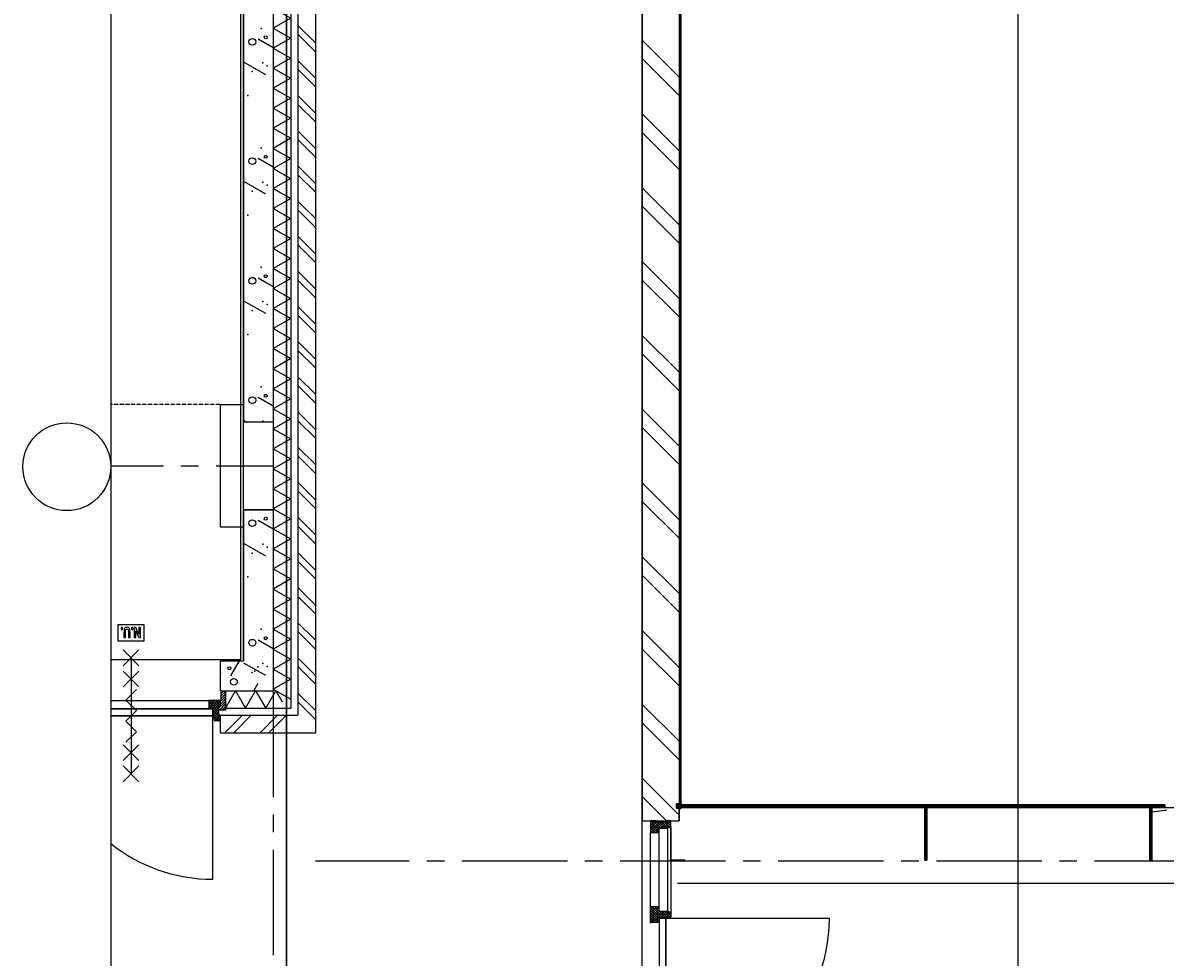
# Model space of a CAD drawing. Extents: x -66955 to 52345, y -20450 to 69550.
# Tile 21 of 94: x -66955 to -60454, y 33639 to 38956. Entities that reach past the tile are written whole.
import ezdxf

# ---------------------------------------------------------------- set-up
doc = ezdxf.new("R2010")
doc.units = 0
doc.header["$MEASUREMENT"] = 0
for name, pattern in [('DASHED', [0.75, 0.5, -0.25]), ('HIDDEN', [0.375, 0.25, -0.125]), ('LEEG', [1, -1])]:
    doc.linetypes.add(name, pattern=pattern)
for name, color, linetype in [('-E2-', 7, 'CONTINUOUS'), ('BEGGR$--21-', 7, 'CONTINUOUS'), ('BEGGR$--22-', 7, 'CONTINUOUS'), ('BEGGR$--24-', 7, 'CONTINUOUS'), ('BEGGR$--28-', 7, 'CONTINUOUS'), ('BEGGR$--32-', 7, 'CONTINUOUS'), ('BEGGR$--E5-', 7, 'CONTINUOUS'), ('BEGGR$--E6-', 7, 'CONTINUOUS'), ('STRAMIEN--E3-', 7, 'CONTINUOUS'), ('STRAMIEN--E7-', 7, 'CONTINUOUS')]:
    doc.layers.add(name, color=color, linetype=linetype)
doc.styles.add('txt', font='TXT', dxfattribs={"height": 0.2})

# ---------------------------------------------------------------- blocks, each defined once
blk = doc.blocks.new('*O0')
at = {"layer": '-E2-', "color": 7, "linetype": 'CONTINUOUS'}
for points in [[(42000, -89500), (42000, 0), (-76800, 0), (-76800, -89500)], [(-75800, -1000), (41000, -1000), (41000, -79500), (-75800, -79500), (-75800, -1000)], [(41000, -1000), (-75800, -1000), (-75800, -79500), (41000, -79500)]]:
    blk.add_lwpolyline(points, close=True, dxfattribs=at)
blk = doc.blocks.new('A0100S')
at = {"layer": '-E2-', "color": 7, "linetype": 'CONTINUOUS'}
blk.add_blockref('*O0', (-42000, 89500), dxfattribs=at)
blk = doc.blocks.new('*O594')
at = {"layer": 'BEGGR$--E6-', "color": 7, "linetype": 'CONTINUOUS'}
for points in [[(75, 45), (-75, 45), (-75, -45), (75, -45)], [(-48.69, 30), (-56.88, 30), (-56.88, 19.1), (-48.7, 19.1)], [(-6.14, -26.74), (-6.14, 3.59), (-6.34, 11.98), (-6.99, 18.02), (-7.9, 21.26), (-9.43, 24.32), (-11.6, 27.05), (-14.47, 29.21), (-18.4, 30.63), (-23.84, 31.08), (-28.48, 30.66), (-32.12, 29.37), (-34.98, 27.36), (-37.2, 24.74), (-38.8, 21.5), (-39.82, 17.6), (-40.32, 11.87), (-40.51, 3.14), (-40.51, -26.74), (-32.32, -26.74), (-32.32, 4.72), (-31.92, 14.38), (-31.12, 17.07), (-29.52, 19.28), (-27.04, 20.78), (-23.6, 21.28), (-20.12, 20.74), (-17.48, 19.15), (-15.67, 16.7), (-14.68, 13.55), (-14.32, 4.05), (-14.32, -26.75)], [(10.22, 30), (2.04, 30), (2.04, 19.1), (10.22, 19.1)], [(52.78, 30), (44.6, 30), (44.6, -7.29), (27.24, 30), (18.4, 30), (18.4, -26.75), (26.6, -26.74), (26.6, 11.12), (44.21, -26.75), (52.78, -26.75)]]:
    blk.add_lwpolyline(points, close=True, dxfattribs=at)
blk = doc.blocks.new('*O604')
at = {"layer": 'BEGGR$--32-', "color": 7, "linetype": 'CONTINUOUS'}
for p, q in [((-494.36, 1500), (-508.5, 1485.86)), ((-480.22, 1500), (-508.5, 1471.72)), ((-508.5, 1500), (-461.5, 1453)), ((-494.36, 1500), (-452.36, 1458)), ((-480.22, 1500), (-478.5, 1498.28)), ((-409.51, 1500), (-451.51, 1458)), ((-395.36, 1500), (-437.36, 1458)), ((-423.65, 1500), (-424.5, 1499.15)), ((-423.65, 1500), (-394.5, 1470.85)), ((-409.51, 1500), (-394.5, 1484.99)), ((-395.36, 1500), (-394.5, 1499.14)), ((-475.07, 1491), (-508.5, 1457.57)), ((-460.93, 1491), (-508.5, 1443.43)), ((-508.5, 1485.86), (-461.5, 1438.86)), ((-508.5, 1471.72), (-469.78, 1433)), ((-508.5, 1457.57), (-483.93, 1433)), ((-508.5, 1443.43), (-498.07, 1433)), ((-446.79, 1491), (-504.79, 1433)), ((-432.65, 1491), (-490.65, 1433)), ((-461.5, 1448.01), (-476.51, 1433)), ((-471.22, 1491), (-438.22, 1458)), ((-461.5, 1433.86), (-462.36, 1433)), ((-457.07, 1491), (-424.07, 1458)), ((-442.93, 1491), (-410.5, 1458.57)), ((-428.79, 1491), (-401.79, 1464)), ((-394.5, 1486.72), (-423.22, 1458)), ((-394.5, 1472.58), (-403.08, 1464)), ((-508.5, 1004.85), (-503.35, 1010)), ((-508.5, 990.71), (-489.21, 1010)), ((-508.5, 976.57), (-475.07, 1010)), ((-508.5, 962.43), (-461.5, 1009.43)), ((-448.65, 945), (-508.5, 1004.85)), ((-508.5, 948.28), (-461.5, 995.28)), ((-461.5, 943.71), (-508.5, 990.71)), ((-508.5, 934.14), (-457.64, 985)), ((-508.5, 920), (-443.5, 985)), ((-461.5, 929.57), (-508.5, 976.57)), ((-434.51, 945), (-499.51, 1010)), ((-494.36, 920), (-429.36, 985)), ((-461.5, 986.14), (-485.36, 1010)), ((-461.5, 1000.28), (-471.22, 1010)), ((-420.36, 945), (-460.36, 985)), ((-455.22, 945), (-415.22, 985)), ((-410.5, 949.28), (-446.22, 985)), ((-441.07, 945), (-407.07, 979)), ((-398.08, 951), (-432.08, 985)), ((-426.93, 945), (-394.5, 977.43)), ((-394.5, 961.56), (-417.94, 985)), ((-394.5, 975.71), (-397.79, 979)), ((-466.07, 920), (-508.5, 962.43)), ((-480.22, 920), (-508.5, 948.28)), ((-494.36, 920), (-508.5, 934.14)), ((-480.22, 920), (-461.5, 938.72)), ((-466.07, 920), (-461.5, 924.57)), ((-412.79, 945), (-410.5, 947.29)), ((-406.79, 951), (-394.5, 963.29)), ((-494.36, -920), (-508.5, -934.14)), ((-480.22, -920), (-508.5, -948.28)), ((-466.07, -920), (-508.5, -962.43)), ((-508.5, -920), (-443.5, -985)), ((-461.5, -929.57), (-508.5, -976.57)), ((-508.5, -934.14), (-457.64, -985)), ((-461.5, -943.71), (-508.5, -990.71)), ((-448.65, -945), (-508.5, -1004.85)), ((-508.5, -948.28), (-461.5, -995.28)), ((-508.5, -962.43), (-461.5, -1009.43)), ((-434.51, -945), (-499.51, -1010)), ((-494.36, -920), (-429.36, -985)), ((-480.22, -920), (-461.5, -938.72)), ((-466.07, -920), (-461.5, -924.57)), ((-420.36, -945), (-460.36, -985)), ((-455.22, -945), (-415.22, -985)), ((-410.5, -949.28), (-446.22, -985)), ((-441.07, -945), (-407.07, -979)), ((-398.08, -951), (-432.08, -985)), ((-426.93, -945), (-394.5, -977.43)), ((-394.5, -961.56), (-417.94, -985)), ((-412.79, -945), (-410.5, -947.29)), ((-406.79, -951), (-394.5, -963.29)), ((-508.5, -976.57), (-475.07, -1010)), ((-508.5, -990.71), (-489.21, -1010)), ((-508.5, -1004.85), (-503.35, -1010)), ((-461.5, -986.14), (-485.36, -1010)), ((-461.5, -1000.28), (-471.22, -1010)), ((-394.5, -975.71), (-397.79, -979)), ((-508.5, -1443.43), (-498.07, -1433)), ((-508.5, -1457.57), (-483.93, -1433)), ((-508.5, -1471.72), (-469.78, -1433)), ((-508.5, -1485.86), (-461.5, -1438.86)), ((-460.93, -1491), (-508.5, -1443.43)), ((-508.5, -1500), (-461.5, -1453)), ((-475.07, -1491), (-508.5, -1457.57)), ((-480.22, -1500), (-508.5, -1471.72)), ((-494.36, -1500), (-508.5, -1485.86)), ((-446.79, -1491), (-504.79, -1433)), ((-494.36, -1500), (-452.36, -1458)), ((-432.65, -1491), (-490.65, -1433)), ((-461.5, -1448.01), (-476.51, -1433)), ((-471.22, -1491), (-438.22, -1458)), ((-461.5, -1433.86), (-462.36, -1433)), ((-457.07, -1491), (-424.07, -1458)), ((-409.51, -1500), (-451.51, -1458)), ((-442.93, -1491), (-410.5, -1458.57)), ((-395.36, -1500), (-437.36, -1458)), ((-428.79, -1491), (-401.79, -1464)), ((-423.65, -1500), (-394.5, -1470.85)), ((-394.5, -1486.72), (-423.22, -1458)), ((-409.51, -1500), (-394.5, -1484.99)), ((-394.5, -1472.58), (-403.08, -1464)), ((-480.22, -1500), (-478.5, -1498.28)), ((-423.65, -1500), (-424.5, -1499.15)), ((-395.36, -1500), (-394.5, -1499.14))]:
    blk.add_line(p, q, dxfattribs=at)
for points in [[(-508.5, 1500), (-508.5, 1433), (-461.5, 1433), (-461.5, 1458), (-410.5, 1458), (-410.5, 1464), (-394.5, 1464), (-394.5, 1500), (-424.5, 1500), (-424.5, 1491), (-478.5, 1491), (-478.5, 1500)], [(-508.5, 1500), (-508.5, 1433), (-461.5, 1433), (-461.5, 1458), (-410.5, 1458), (-410.5, 1464), (-394.5, 1464), (-394.5, 1500), (-424.5, 1500), (-424.5, 1491), (-478.5, 1491), (-478.5, 1500)], [(-508.5, 1010), (-508.5, 1433), (-461.5, 1433), (-461.5, 1010)], [(-461.5, 1458), (-461.5, 985), (-410.5, 985), (-410.5, 1458)], [(-410.5, 979), (-410.5, 1464), (-394.5, 1464), (-394.5, 979)], [(-508.5, 920), (-508.5, 1010), (-461.5, 1010), (-461.5, 985), (-410.5, 985), (-410.5, 979), (-394.5, 979), (-394.5, 951), (-410.5, 951), (-410.5, 945), (-461.5, 945), (-461.5, 920)], [(-508.5, 920), (-508.5, 1010), (-461.5, 1010), (-461.5, 985), (-410.5, 985), (-410.5, 979), (-394.5, 979), (-394.5, 951), (-410.5, 951), (-410.5, 945), (-461.5, 945), (-461.5, 920)], [(-459.5, 943), (-459.5, 13), (-421.5, 13), (-421.5, 943)], [(-459.5, -943), (-459.5, -13), (-421.5, -13), (-421.5, -943)], [(-508.5, -920), (-508.5, -1010), (-461.5, -1010), (-461.5, -985), (-410.5, -985), (-410.5, -979), (-394.5, -979), (-394.5, -951), (-410.5, -951), (-410.5, -945), (-461.5, -945), (-461.5, -920)], [(-508.5, -920), (-508.5, -1010), (-461.5, -1010), (-461.5, -985), (-410.5, -985), (-410.5, -979), (-394.5, -979), (-394.5, -951), (-410.5, -951), (-410.5, -945), (-461.5, -945), (-461.5, -920)], [(-508.5, -1010), (-508.5, -1433), (-461.5, -1433), (-461.5, -1010)], [(-461.5, -1458), (-461.5, -985), (-410.5, -985), (-410.5, -1458)], [(-410.5, -979), (-410.5, -1464), (-394.5, -1464), (-394.5, -979)], [(-508.5, -1500), (-508.5, -1433), (-461.5, -1433), (-461.5, -1458), (-410.5, -1458), (-410.5, -1464), (-394.5, -1464), (-394.5, -1500), (-424.5, -1500), (-424.5, -1491), (-478.5, -1491), (-478.5, -1500)], [(-508.5, -1500), (-508.5, -1433), (-461.5, -1433), (-461.5, -1458), (-410.5, -1458), (-410.5, -1464), (-394.5, -1464), (-394.5, -1500), (-424.5, -1500), (-424.5, -1491), (-478.5, -1491), (-478.5, -1500)]]:
    blk.add_lwpolyline(points, close=True, dxfattribs=at)
for points in [[(-421.49, 13, 0.4142136), (508.5, 943), (-421.5, 943), (-421.5, 13)], [(-421.49, -13, -0.4142136), (508.5, -943), (-421.5, -943), (-421.5, -13)]]:
    blk.add_lwpolyline(points, format="xyb", dxfattribs=at)
for p in [(-508.5, 1500), (-508.5, 920), (-508.5, -920), (-508.5, -1500)]:
    blk.add_point(p, dxfattribs=at)
at = {"layer": 'BEGGR$--32-', "color": 7, "linetype": 'CONTINUOUS', "style": 'txt'}
for p in [(-432.5, 1477), (-432.5, -1467)]:
    blk.add_text('67x114', height=10, rotation=180, dxfattribs=at).set_placement(p)
blk = doc.blocks.new('BI$KS')
at = {"layer": 'BEGGR$--32-', "color": 7, "linetype": 'CONTINUOUS'}
blk.add_blockref('*O604', (508.5, -1500), dxfattribs=at)
blk = doc.blocks.new('*O699')
at = {"layer": 'BEGGR$--32-', "color": 7, "linetype": 'CONTINUOUS'}
for p, q in [((-23.07, 57), (-33.5, 46.57)), ((-8.93, 57), (-33.5, 32.43)), ((5.22, 57), (-33.5, 18.28)), ((24.5, -4.71), (-33.5, 53.29)), ((24.5, -18.85), (-33.5, 39.15)), ((-18.49, 10), (-33.5, 25.01)), ((-32.64, 10), (-33.5, 10.86)), ((19.36, 57), (-27.64, 10)), ((24.5, 9.43), (-23.07, 57)), ((33.5, 57), (-13.5, 10)), ((24.5, 23.57), (-8.93, 57)), ((33.5, 42.86), (-8.5, 0.86)), ((24.5, 19.72), (-8.5, -13.28)), ((24.5, 5.57), (-8.5, -27.43)), ((33.5, -41.99), (-8.5, 0.01)), ((33.5, 28.72), (5.22, 57)), ((33.5, 42.86), (19.36, 57)), ((33.5, 28.72), (31.78, 27)), ((33.5, -56.14), (-8.5, -14.14)), ((20.22, -57), (-8.5, -28.28)), ((24.5, -8.57), (-7.93, -41)), ((24.5, -22.71), (-2.5, -49.71)), ((6.08, -57), (-2.5, -48.42)), ((33.5, -27.85), (4.35, -57)), ((33.5, -41.99), (18.49, -57)), ((33.5, -56.14), (32.64, -57)), ((33.5, -27.85), (32.65, -27))]:
    blk.add_line(p, q, dxfattribs=at)
blk.add_lwpolyline([(33.5, 57), (-33.5, 57), (-33.5, 10), (-8.5, 10), (-8.5, -41), (-2.5, -41), (-2.5, -57), (33.5, -57), (33.5, -27), (24.5, -27), (24.5, 27), (33.5, 27)], close=True, dxfattribs=at)
blk.add_lwpolyline([(33.5, 57), (-33.5, 57), (-33.5, 10), (-8.5, 10), (-8.5, -41), (-2.5, -41), (-2.5, -57), (33.5, -57), (33.5, -27), (24.5, -27), (24.5, 27), (33.5, 27)], close=True, dxfattribs=at)
blk.add_point((33.5, 57), dxfattribs=at)
at = {"layer": 'BEGGR$--32-', "color": 7, "linetype": 'CONTINUOUS', "style": 'txt'}
blk.add_text('67x114', height=10, rotation=90, dxfattribs=at).set_placement((10.5, -19))
blk = doc.blocks.new('*O700')
at = {"layer": 'BEGGR$--E6-', "color": 7, "linetype": 'CONTINUOUS'}
for p, q in [((-45, 375), (45, 285)), ((-45, 285), (45, 375)), ((0, 330), (0, -330.02)), ((-45, 255), (45, 165)), ((-45, 165), (45, 255)), ((-45, -165), (45, -255.02)), ((-45, -255), (45, -165)), ((-45, -285.02), (45, -375.02)), ((-45, -375.02), (45, -285.02))]:
    blk.add_line(p, q, dxfattribs=at)
blk.add_lwpolyline([(30, 150), (-30, 90), (30.02, 30), (-30, -30), (30, -90), (-30, -150)], dxfattribs=at)

msp = doc.modelspace()

# ---------------------------------------------------------------- linework, layer by layer
at = {"layer": 'BEGGR$--21-', "color": 7, "linetype": 'CONTINUOUS'}
for p, q in [((-65530, 68338), (-65530, 35155)), ((-65430, 68338), (-65430, 35055)), ((-63430, 44475), (-63430, 34415)), ((-63220, 44265), (-63220, 34415)), ((-65700, 41645), (-65700, 36685)), ((-65530, 41645), (-65530, 36685)), ((-65615, 38865.5), (-65530, 38816.2)), ((-63430, 38857.5), (-63220, 38647.5)), ((-63430, 38752.5), (-63220, 38542.5)), ((-65700, 38734.6), (-65574.2, 38663.2)), ((-63430, 38437.5), (-63220, 38227.5)), ((-63430, 38332.5), (-63220, 38122.5)), ((-65615, 38185.5), (-65530, 38136.2)), ((-65700, 38054.6), (-65574.2, 37983.2)), ((-63430, 38017.5), (-63220, 37807.5)), ((-63430, 37912.5), (-63220, 37702.5)), ((-63430, 37597.5), (-63220, 37387.5)), ((-65615, 37505.5), (-65530, 37456.2)), ((-63430, 37492.5), (-63220, 37282.5)), ((-65700, 37374.6), (-65574.2, 37303.2)), ((-63430, 37177.5), (-63220, 36967.5)), ((-63430, 37072.5), (-63220, 36862.5)), ((-65615, 36825.5), (-65530, 36776.2)), ((-63430, 36757.5), (-63220, 36547.5)), ((-65700, 36694.6), (-65683, 36684.4)), ((-65700, 36685), (-65530, 36685)), ((-63430, 36652.5), (-63220, 36442.5)), ((-63430, 36337.5), (-63220, 36127.5)), ((-63430, 36232.5), (-63220, 36022.5)), ((-65700, 36185), (-65700, 35325)), ((-65700, 36185), (-65530, 36185)), ((-65530, 36185), (-65530, 35155)), ((-65615, 36125.5), (-65530, 36076.2)), ((-65700, 35994.6), (-65574.2, 35923.2)), ((-63430, 35917.5), (-63220, 35707.5)), ((-63430, 35812.5), (-63220, 35602.5)), ((-63430, 35497.5), (-63220, 35287.5)), ((-65615, 35445.5), (-65530, 35396.2)), ((-63430, 35392.5), (-63220, 35182.5)), ((-65830, 35325), (-65700, 35325)), ((-65830, 35155), (-65830, 35325)), ((-65770.5, 35240), (-65721.2, 35325)), ((-65700, 35314.6), (-65574.2, 35243.2)), ((-65639.6, 35155), (-65615.8, 35197.5)), ((-65830, 35155), (-65530, 35155)), ((-65801, 35155), (-65530, 35155)), ((-65801, 35055), (-65801, 35155)), ((-65801, 35055), (-65430, 35055)), ((-63430, 35077.5), (-63220, 34867.5)), ((-65830, 34915), (-65830, 35015)), ((-63430, 34972.5), (-63220, 34762.5)), ((-63430, 34657.5), (-63220, 34447.5)), ((-63430, 34552.5), (-63293.5, 34416)), ((-63430, 34415), (-63220, 34415))]:
    msp.add_line(p, q, dxfattribs=at)
for points in [[(-65530, 39040), (-65430, 38983), (-65530, 38926)], [(-65530, 38926), (-65430, 38869), (-65530, 38812)], [(-65530, 38812), (-65430, 38755), (-65530, 38698)], [(-65530, 38698), (-65430, 38641), (-65530, 38584)], [(-65530, 38584), (-65430, 38527), (-65530, 38470)], [(-65530, 38470), (-65430, 38413), (-65530, 38356)], [(-65530, 38356), (-65430, 38299), (-65530, 38242)], [(-65530, 38242), (-65430, 38185), (-65530, 38128)], [(-65530, 38128), (-65430, 38071), (-65530, 38014)], [(-65530, 38014), (-65430, 37957), (-65530, 37900)], [(-65530, 37900), (-65430, 37843), (-65530, 37786)], [(-65530, 37786), (-65430, 37729), (-65530, 37672)], [(-65530, 37672), (-65430, 37615), (-65530, 37558)], [(-65530, 37558), (-65430, 37501), (-65530, 37444)], [(-65530, 37444), (-65430, 37387), (-65530, 37330)], [(-65530, 37330), (-65430, 37273), (-65530, 37216)], [(-65530, 37216), (-65430, 37159), (-65530, 37102)], [(-65530, 37102), (-65430, 37045), (-65530, 36988)], [(-65530, 36988), (-65430, 36931), (-65530, 36874)], [(-65530, 36874), (-65430, 36817), (-65530, 36760)], [(-65530, 36760), (-65430, 36703), (-65530, 36646)], [(-65530, 36646), (-65430, 36589), (-65530, 36532)], [(-65530, 36532), (-65430, 36475), (-65530, 36418)], [(-65530, 36418), (-65430, 36361), (-65530, 36304)], [(-65530, 36304), (-65430, 36247), (-65530, 36190)], [(-65530, 36190), (-65430, 36133), (-65530, 36076)], [(-65530, 36076), (-65430, 36019), (-65530, 35962)], [(-65530, 35962), (-65430, 35905), (-65530, 35848)], [(-65530, 35848), (-65430, 35791), (-65530, 35734)], [(-65530, 35734), (-65430, 35677), (-65530, 35620)], [(-65530, 35620), (-65430, 35563), (-65530, 35506)], [(-65530, 35506), (-65430, 35449), (-65530, 35392)], [(-65530, 35392), (-65430, 35335), (-65530, 35278)], [(-65530, 35278), (-65430, 35221), (-65530, 35164)], [(-65801, 35055), (-65744, 35155), (-65687, 35055)], [(-65687, 35055), (-65630, 35155), (-65573, 35055)], [(-65573, 35055), (-65516, 35155), (-65480, 35092)], [(-65530, 35164), (-65430, 35107), (-65434, 35105)]]:
    msp.add_lwpolyline(points, dxfattribs=at)
for centre, radius in [((-65572.5, 38874), 8.5), ((-65649, 38848.5), 19.01), ((-65649, 38168.5), 19.01), ((-65572.5, 38194), 8.5), ((-65572.5, 37514), 8.5), ((-65649, 37488.5), 19.01), ((-65649, 36808.5), 19.01), ((-65572.5, 36834), 8.5), ((-65649, 36108.5), 19.01), ((-65572.5, 36134), 8.5), ((-65649, 35428.5), 19.01), ((-65572.5, 35454), 8.5), ((-65779, 35282.5), 8.5), ((-65753.5, 35206), 19.01)]:
    msp.add_circle(centre, radius, dxfattribs=at)
for p in [(-65598, 38925), (-65589.5, 38729.5), (-65564, 38712.5), (-65649, 38678.5), (-65674.5, 38542.5), (-65598, 38245), (-65589.5, 38049.5), (-65564, 38032.5), (-65649, 37998.5), (-65674.5, 37862.5), (-65598, 37565), (-65649, 37318.5), (-65589.5, 37369.5), (-65564, 37352.5), (-65674.5, 37182.5), (-65598, 36885), (-65589.5, 36689.5), (-65598, 36185), (-65589.5, 35989.5), (-65564, 35972.5), (-65649, 35938.5), (-65674.5, 35802.5), (-65598, 35505), (-65589.5, 35309.5), (-65830, 35257), (-65649, 35258.5), (-65634.5, 35265.5), (-65617.5, 35291), (-65564, 35292.5)]:
    msp.add_point(p, dxfattribs=at)
at = {"layer": 'BEGGR$--22-', "color": 7, "linetype": 'CONTINUOUS'}
for p, q in [((-65390, 68367), (-65390, 35015)), ((-65290, 64465), (-65290, 34915)), ((-63220, 44265), (-63220, 34511.5)), ((-63210, 44255), (-63210, 34511.5)), ((-65390, 38942), (-65290, 38842)), ((-65390, 38892), (-65290, 38792)), ((-65390, 38742), (-65290, 38642)), ((-65390, 38692), (-65290, 38592)), ((-65390, 38542), (-65290, 38442)), ((-65390, 38492), (-65290, 38392)), ((-65390, 38342), (-65290, 38242)), ((-65390, 38292), (-65290, 38192)), ((-65390, 38142), (-65290, 38042)), ((-65390, 38092), (-65290, 37992)), ((-65390, 37942), (-65290, 37842)), ((-65390, 37892), (-65290, 37792)), ((-65390, 37742), (-65290, 37642)), ((-65390, 37692), (-65290, 37592)), ((-65390, 37542), (-65290, 37442)), ((-65390, 37492), (-65290, 37392)), ((-65390, 37342), (-65290, 37242)), ((-65390, 37292), (-65290, 37192)), ((-65390, 37142), (-65290, 37042)), ((-65390, 37092), (-65290, 36992)), ((-65390, 36942), (-65290, 36842)), ((-65390, 36892), (-65290, 36792)), ((-65390, 36742), (-65290, 36642)), ((-65390, 36692), (-65290, 36592)), ((-65390, 36542), (-65290, 36442)), ((-65390, 36492), (-65290, 36392)), ((-65390, 36342), (-65290, 36242)), ((-65390, 36292), (-65290, 36192)), ((-65390, 36142), (-65290, 36042)), ((-65390, 36092), (-65290, 35992)), ((-65390, 35942), (-65290, 35842)), ((-65390, 35892), (-65290, 35792)), ((-65390, 35742), (-65290, 35642)), ((-65390, 35692), (-65290, 35592)), ((-65390, 35542), (-65290, 35442)), ((-65390, 35492), (-65290, 35392)), ((-65390, 35342), (-65290, 35242)), ((-65390, 35292), (-65290, 35192)), ((-65390, 35142), (-65290, 35042)), ((-65390, 35092), (-65290, 34992)), ((-65830, 35015), (-65390, 35015)), ((-65805, 34915), (-65705, 35015)), ((-65755, 34915), (-65655, 35015)), ((-65605, 34915), (-65505, 35015)), ((-65555, 34915), (-65455, 35015)), ((-65830, 34915), (-65290, 34915)), ((-60454.78, 34505), (-63229.03, 34505)), ((-63229.03, 34505), (-63229.03, 34493)), ((-60454.78, 34503.34), (-63229.03, 34503.34)), ((-60454.78, 34501.34), (-63229.03, 34501.34)), ((-60454.78, 34499.34), (-63229.03, 34499.34)), ((-60454.78, 34497.34), (-63229.03, 34497.34)), ((-60454.78, 34495.34), (-63229.03, 34495.34)), ((-60454.78, 34493.34), (-63229.03, 34493.34)), ((-60454.78, 34493), (-63229.03, 34493)), ((-63220, 34511.5), (-63210, 34511.5)), ((-63220, 34491.65), (-63216.85, 34488.5)), ((-63220, 34488.82), (-63219.68, 34488.5)), ((-63218.52, 34493), (-63214.02, 34488.5)), ((-63215.7, 34493), (-63211.2, 34488.5)), ((-63212.87, 34493), (-63210, 34490.13)), ((-63210.04, 34493), (-63210, 34492.96)), ((-63209.18, 34490.02), (-59609.46, 34490.02)), ((-61821.78, 34490), (-61821.78, 34190)), ((-61821.78, 34490), (-61809.78, 34490)), ((-61821.04, 34190), (-61821.04, 34490)), ((-61819.04, 34190), (-61819.04, 34490)), ((-61817.04, 34190), (-61817.04, 34490)), ((-61815.04, 34190), (-61815.04, 34490)), ((-61813.04, 34190), (-61813.04, 34490)), ((-61811.04, 34190), (-61811.04, 34490)), ((-61809.78, 34490), (-61809.78, 34190)), ((-60541.78, 34490), (-60541.78, 34190)), ((-60541.78, 34490), (-60529.78, 34490)), ((-60541.26, 34190), (-60541.26, 34490)), ((-60539.26, 34190), (-60539.26, 34490)), ((-60537.26, 34190), (-60537.26, 34490)), ((-60535.26, 34190), (-60535.26, 34490)), ((-60533.26, 34190), (-60533.26, 34490)), ((-60531.26, 34190), (-60531.26, 34490)), ((-60529.78, 34490), (-60529.78, 34190)), ((-60454.78, 34505), (-60454.78, 34493)), ((-61821.78, 34190), (-61809.78, 34190)), ((-60541.78, 34190), (-60529.78, 34190)), ((-63229.34, 34060.02), (-56834.73, 34060.02))]:
    msp.add_line(p, q, dxfattribs=at)
at = {"layer": 'BEGGR$--22-', "color": 7, "linetype": 'LEEG'}
for p, q in [((-63215, 44260), (-63215, 34511.5)), ((-60454.78, 34499), (-63229.03, 34499)), ((-61815.78, 34490), (-61815.78, 34190)), ((-60535.78, 34490), (-60535.78, 34190))]:
    msp.add_line(p, q, dxfattribs=at)
at = {"layer": 'BEGGR$--22-', "color": 7, "linetype": 'CONTINUOUS'}
for points in [[(-63185.27, 34190.02), (-63267, 34190.02), (-63267, 34414), (-63219, 34414), (-63219, 34485.55)], [(-63219, 34485.55), (-63209.18, 34485.55), (-63209.18, 34490.02)], [(-60529.07, 34466.52), (-60454.78, 34475), (-60446.7, 34476.14)]]:
    msp.add_lwpolyline(points, dxfattribs=at)
for points in [[(-63235, 34511.5), (-63235, 34486.5), (-63210, 34486.5), (-63210, 34511.5)], [(-63210, 34488.5), (-63210, 34486.5), (-63235, 34486.5), (-63235, 34511.5), (-63210, 34511.5), (-63210, 34509.5), (-63233, 34509.5), (-63233, 34488.5)], [(-63220, 34493), (-63220, 34488.5), (-63210, 34488.5), (-63210, 34493)]]:
    msp.add_lwpolyline(points, close=True, dxfattribs=at)
at = {"layer": 'BEGGR$--24-', "color": 7, "linetype": 'HIDDEN'}
msp.add_line((-65830, 36785), (-66455, 36785), dxfattribs=at)
at = {"layer": 'BEGGR$--28-', "color": 7, "linetype": 'CONTINUOUS'}
msp.add_lwpolyline([(-65530, 36185), (-65700, 36185), (-65700, 36085), (-65830, 36085), (-65830, 36785), (-65700, 36785), (-65700, 36685), (-65530, 36685)], close=True, dxfattribs=at)
at = {"layer": 'BEGGR$--32-', "color": 7, "linetype": 'CONTINUOUS'}
for p, q in [((-65830, 35093.29), (-65801, 35122.29)), ((-65830, 35079.15), (-65801, 35108.15)), ((-65826, 35153.86), (-65824.86, 35155)), ((-65826, 35139.72), (-65810.72, 35155)), ((-65826, 35125.58), (-65801, 35150.58)), ((-65826, 35111.44), (-65801, 35136.44)), ((-65839, 35056.01), (-65801, 35094.01)), ((-65835.87, 35045), (-65801, 35079.87)), ((-65821.73, 35045), (-65801, 35065.73)), ((-65807.58, 35045), (-65801, 35051.58))]:
    msp.add_line(p, q, dxfattribs=at)
msp.add_lwpolyline([(-65826, 35155), (-65801, 35155), (-65801, 35045), (-65839, 35045), (-65839, 35069), (-65830, 35069), (-65830, 35099), (-65826, 35099)], close=True, dxfattribs=at)
for points in [[(-66455, 35099), (-65897, 35099), (-65897, 35052), (-66455, 35052)], [(-66455, 35012), (-65874, 35012), (-65874, 35050), (-66455, 35050)]]:
    msp.add_lwpolyline(points, dxfattribs=at)
msp.add_lwpolyline([(-66455, 34285.82, 0.1703139), (-65874, 34082), (-65874, 35012), (-66455, 35012)], format="xyb", dxfattribs=at)
at = {"layer": 'BEGGR$--E5-', "color": 1, "linetype": 'DASHED'}
msp.add_line((-65700, 35325), (-65700, 69050), dxfattribs=at)
at = {"layer": 'BEGGR$--E5-', "color": 132, "linetype": 'DASHED'}
msp.add_lwpolyline([(-66455, 35332.49), (-65714.63, 35332.49), (-65714.63, 69050)], dxfattribs=at)
at = {"layer": 'BEGGR$--E5-', "color": 1, "linetype": 'DASHED'}
msp.add_lwpolyline([(-63430, 44475), (-56590, 44475), (-56590, 21355), (-63430, 21355)], close=True, dxfattribs=at)
at = {"layer": 'STRAMIEN--E3-', "color": 251, "linetype": 'DASHED'}
msp.add_line((-61292, 69050), (-61292, 22497), dxfattribs=at)
at = {"layer": 'STRAMIEN--E7-', "color": 7, "linetype": 'CONTINUOUS'}
for p, q in [((-65530, 38950), (-65530, 38850)), ((-65530, 38750), (-65530, 38450)), ((-65530, 38450), (-65530, 38150)), ((-65530, 38050), (-65530, 37950)), ((-65530, 37850), (-65530, 37550)), ((-65530, 37550), (-65530, 37250)), ((-65530, 37150), (-65530, 37050)), ((-65530, 36950), (-65530, 36650)), ((-65530, 36650), (-65530, 36350)), ((-66455, 36435), (-66155, 36435)), ((-66055, 36435), (-65955, 36435)), ((-65855, 36435), (-65555, 36435)), ((-65555, 36435), (-65530, 36435)), ((-65530, 36250), (-65530, 36150)), ((-65530, 36050), (-65530, 35750)), ((-65530, 35750), (-65530, 35450)), ((-65530, 35350), (-65530, 35250)), ((-65530, 35150), (-65530, 34850)), ((-65530, 34850), (-65530, 34550)), ((-65530, 34450), (-65530, 34350)), ((-65530, 34250), (-65530, 33950)), ((-65530, 33950), (-65530, 33650))]:
    msp.add_line(p, q, dxfattribs=at)
at = {"layer": 'STRAMIEN--E7-', "color": 6, "linetype": 'CONTINUOUS'}
for p, q in [((-65056, 34185), (-65290, 34185)), ((-64756, 34185), (-65056, 34185)), ((-64556, 34185), (-64656, 34185)), ((-64156, 34185), (-64456, 34185)), ((-63856, 34185), (-64156, 34185)), ((-63656, 34185), (-63756, 34185)), ((-63256, 34185), (-63556, 34185)), ((-62956, 34185), (-63256, 34185)), ((-62756, 34185), (-62856, 34185)), ((-62356, 34185), (-62656, 34185)), ((-62056, 34185), (-62356, 34185)), ((-61856, 34185), (-61956, 34185)), ((-61456, 34185), (-61756, 34185)), ((-61156, 34185), (-61456, 34185)), ((-60956, 34185), (-61056, 34185)), ((-60556, 34185), (-60856, 34185)), ((-60256, 34185), (-60556, 34185))]:
    msp.add_line(p, q, dxfattribs=at)
at = {"layer": 'STRAMIEN--E7-', "color": 7, "linetype": 'CONTINUOUS'}
msp.add_circle((-66705, 36430), 250.05, dxfattribs=at)

# ---------------------------------------------------------------- block references
at = {"layer": '-E2-', "color": 7, "linetype": 'CONTINUOUS'}
msp.add_blockref('A0100S', (52345, -20450), dxfattribs=at)
at = {"layer": 'BEGGR$--32-', "color": 7, "linetype": 'CONTINUOUS'}
for name, p in [('*O699', (-65863.5, 35042)), ('BI$KS', (-63382, 34415))]:
    msp.add_blockref(name, p, dxfattribs=at)
at = {"layer": 'BEGGR$--E6-', "color": 7, "linetype": 'CONTINUOUS'}
for name, p in [('*O594', (-66339, 35484.79)), ('*O700', (-66339, 35012.01))]:
    msp.add_blockref(name, p, dxfattribs=at)

doc.saveas('drawing.dxf')
